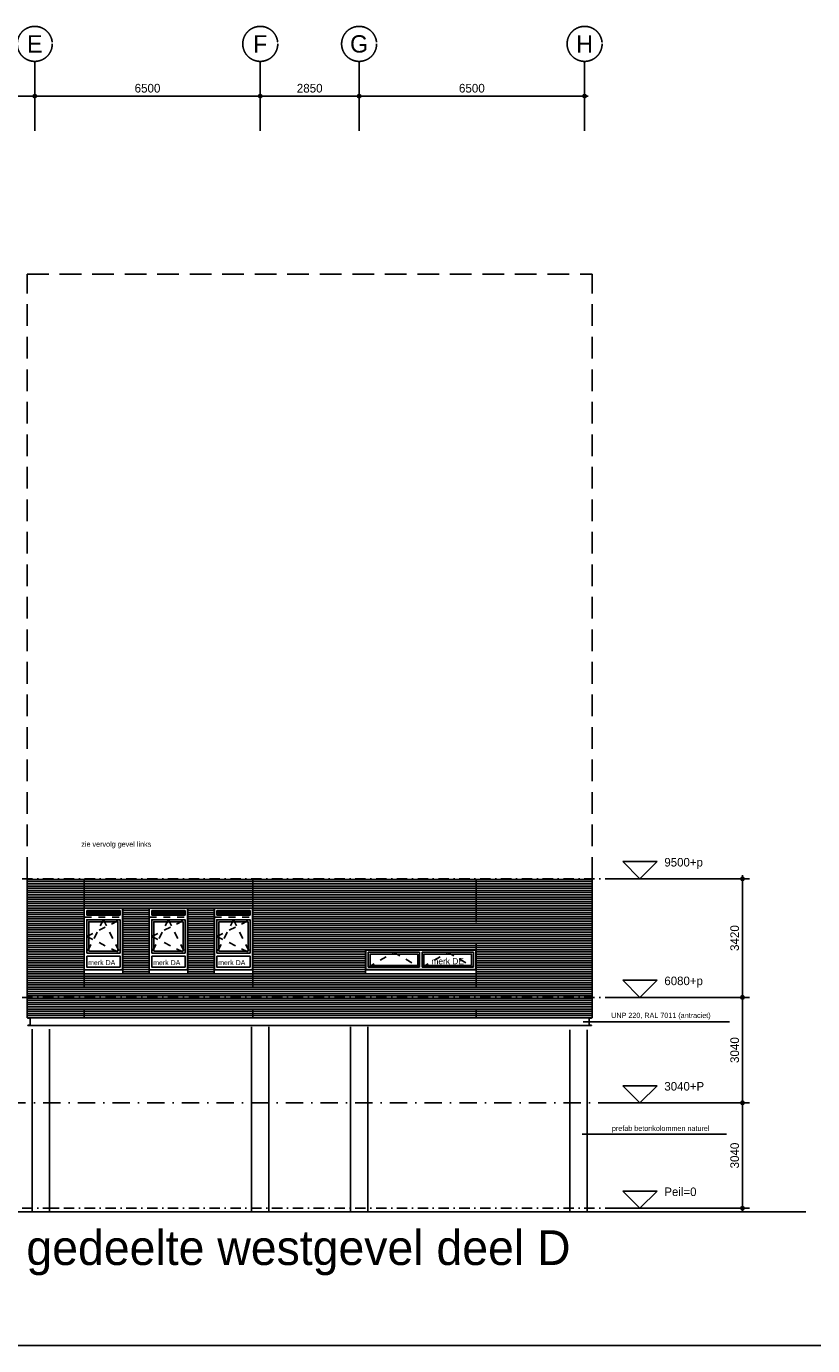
# Model space of a CAD drawing. Extents: x 0 to 140000, y 0 to 84100.
# Tile 34 of 48: x 96534 to 119199, y 1000 to 39036. Entities that reach past the tile are written whole.
import ezdxf
from ezdxf.enums import TextEntityAlignment as Align

# ---------------------------------------------------------------- set-up
doc = ezdxf.new("R2010")
doc.units = 0
doc.header["$LTSCALE"] = 100
doc.header["$MEASUREMENT"] = 0
doc.header["$PDMODE"] = 35
doc.header["$PDSIZE"] = 100
for name, pattern in [('B0201', [50, 31.25, -6.25, 6.25, -6.25]), ('B0403', [37.5, 25, -12.5]), ('B0701', [9.375, 6.25, -3.125]), ('B0703', [18.75, 12.5, -6.25]), ('DASHDOT', [1, 0.5, -0.25, 0, -0.25]), ('DASHDOTX2', [2, 1, -0.5, 0, -0.5]), ('TEGELS', [4, 2, -2])]:
    doc.linetypes.add(name, pattern=pattern)
doc.layers.get('0').update_dxf_attribs({"linetype": 'CONTINUOUS'})
doc.layers.get('DEFPOINTS').update_dxf_attribs({"linetype": 'CONTINUOUS'})
for name, color, linetype in [('AA32----_BINNENKOZ', 7, 'CONTINUOUS'), ('AI31----_BUITENKOZ', 7, 'CONTINUOUS'), ('AL$1A---_ALGEMEEN', 1, 'CONTINUOUS'), ('AL$7A---_STRAMIEN', 1, 'B0201'), ('AL11----_GRONDWERK', 4, 'CONTINUOUS'), ('AL21----_BUITENWAND', 2, 'CONTINUOUS'), ('AL28----_KONSTRUKTIE', 3, 'CONTINUOUS'), ('AL31----_BUITENKOZ', 7, 'CONTINUOUS'), ('AL32----_BINNENKOZ', 7, 'CONTINUOUS'), ('AM$1A---_ALGEMEEN', 1, 'CONTINUOUS'), ('AT$1A---_ALGEMEEN', 7, 'CONTINUOUS'), ('AT$1A---_TEKST', 2, 'CONTINUOUS'), ('BL$8A---_HULPLIJNEN', 1, 'CONTINUOUS'), ('DLLATATIE', 3, 'B0703'), ('STAALPROFIEL', 3, 'CONTINUOUS'), ('ZONWERING', 4, 'TEGELS')]:
    doc.layers.add(name, color=color, linetype=linetype)
doc.styles.add('00_100', font='B-GBP.shx', dxfattribs={"height": 120})
doc.styles.add('01_100', font='B-GBP.shx', dxfattribs={"height": 180})
doc.styles.add('02_100', font='B-GBP.shx', dxfattribs={"height": 250})
doc.styles.add('03_200', font='B-GBP.shx', dxfattribs={"height": 700})
doc.styles.add('B-01', font='b-gbp')
doc.dimstyles.new('1732', dxfattribs={"dimscale": 100, "dimtxt": 2.5, "dimasz": 1, "dimexe": 0.18, "dimexo": 0.0625, "dimgap": 1, "dimtad": 1, "dimdec": 0, "dimzin": 0, "dimtxsty": 'B-01', "dimblk1": 'B-TOD', "dimblk2": 'B-TOD', "dimsah": 1, "dimcen": 1, "dimse1": 1, "dimse2": 1, "dimclrt": 2, "dimazin": 3, "dimtfac": 1, "dimtdec": 1, "dimtmove": 0, "dimatfit": 3, "dimtolj": 1, "dimtzin": 0})

# ---------------------------------------------------------------- blocks, each defined once
blk = doc.blocks.new('BORDER')
at = {"linetype": 'BYBLOCK'}
blk.add_line((0, 0), (1, 0), dxfattribs=at)
blk = doc.blocks.new('B-TOD')
for p, q in [((-1, 0), (1, 0)), ((0, -2), (0, 2))]:
    blk.add_line(p, q)
blk.add_circle((0, 0), 0.5)
blk = doc.blocks.new('*D81')
at = {"color": 0, "linetype": 'BYBLOCK'}
blk.add_line((96676, 37027), (92316, 37027), dxfattribs=at)
at = {"layer": 'DEFPOINTS', "color": 0, "linetype": 'BYBLOCK'}
for p in [(92216, 37027), (92216, 36680), (96776, 36680)]:
    blk.add_point(p, dxfattribs=at)
at = {"color": 0, "linetype": 'BYBLOCK', "xscale": 100, "yscale": 100, "zscale": 100, "rotation": 180}
blk.add_blockref('B-TOD', (92216, 37027), dxfattribs=at)
at = {"color": 0, "linetype": 'BYBLOCK', "xscale": 100, "yscale": 100, "zscale": 100}
blk.add_blockref('B-TOD', (96776, 37027), dxfattribs=at)
at = {"color": 2, "linetype": 'BYBLOCK', "insert": (94496, 37252), "char_height": 250, "attachment_point": 5, "style": 'B-01'}
blk.add_mtext('\\A1;4560', dxfattribs=at)
blk = doc.blocks.new('*D80')
at = {"color": 0, "linetype": 'BYBLOCK'}
blk.add_line((103176, 37027), (96876, 37027), dxfattribs=at)
at = {"layer": 'DEFPOINTS', "color": 0, "linetype": 'BYBLOCK'}
for p in [(96776, 37027), (96776, 36680), (103276, 36680)]:
    blk.add_point(p, dxfattribs=at)
at = {"color": 0, "linetype": 'BYBLOCK', "xscale": 100, "yscale": 100, "zscale": 100, "rotation": 180}
blk.add_blockref('B-TOD', (96776, 37027), dxfattribs=at)
at = {"color": 0, "linetype": 'BYBLOCK', "xscale": 100, "yscale": 100, "zscale": 100}
blk.add_blockref('B-TOD', (103276, 37027), dxfattribs=at)
at = {"color": 2, "linetype": 'BYBLOCK', "insert": (100026, 37252), "char_height": 250, "attachment_point": 5, "style": 'B-01'}
blk.add_mtext('\\A1;6500', dxfattribs=at)
blk = doc.blocks.new('*D79')
at = {"color": 0, "linetype": 'BYBLOCK'}
blk.add_line((106026, 37027), (103376, 37027), dxfattribs=at)
at = {"layer": 'DEFPOINTS', "color": 0, "linetype": 'BYBLOCK'}
for p in [(103276, 37027), (103276, 36680), (106126, 36680)]:
    blk.add_point(p, dxfattribs=at)
at = {"color": 0, "linetype": 'BYBLOCK', "xscale": 100, "yscale": 100, "zscale": 100, "rotation": 180}
blk.add_blockref('B-TOD', (103276, 37027), dxfattribs=at)
at = {"color": 0, "linetype": 'BYBLOCK', "xscale": 100, "yscale": 100, "zscale": 100}
blk.add_blockref('B-TOD', (106126, 37027), dxfattribs=at)
at = {"color": 2, "linetype": 'BYBLOCK', "insert": (104701, 37252), "char_height": 250, "attachment_point": 5, "style": 'B-01'}
blk.add_mtext('\\A1;2850', dxfattribs=at)
blk = doc.blocks.new('*D78')
at = {"color": 0, "linetype": 'BYBLOCK'}
blk.add_line((112526, 37027), (106226, 37027), dxfattribs=at)
at = {"layer": 'DEFPOINTS', "color": 0, "linetype": 'BYBLOCK'}
for p in [(106126, 37027), (106126, 36680), (112626, 36680)]:
    blk.add_point(p, dxfattribs=at)
at = {"color": 0, "linetype": 'BYBLOCK', "xscale": 100, "yscale": 100, "zscale": 100, "rotation": 180}
blk.add_blockref('B-TOD', (106126, 37027), dxfattribs=at)
at = {"color": 0, "linetype": 'BYBLOCK', "xscale": 100, "yscale": 100, "zscale": 100}
blk.add_blockref('B-TOD', (112626, 37027), dxfattribs=at)
at = {"color": 2, "linetype": 'BYBLOCK', "insert": (109376, 37252), "char_height": 250, "attachment_point": 5, "style": 'B-01'}
blk.add_mtext('\\A1;6500', dxfattribs=at)
blk = doc.blocks.new('AS01PM01')
for p, q in [((-7, 7), (7, 7)), ((0, 0), (-7, 7)), ((0, 0), (7, 7)), ((-10, 0), (39.4, 0))]:
    blk.add_line(p, q)
at = {"color": 7, "style": 'B-01'}
blk.add_attdef('PEILM', text='', height=3.5, dxfattribs=at).set_placement((-10, 5), align=Align.RIGHT)
blk.add_attdef('OMSCHR', (10, 5), '', height=3.5, dxfattribs=at)
blk = doc.blocks.new('*D89')
at = {"color": 0, "linetype": 'BYBLOCK'}
blk.add_line((117178, 11140), (117178, 14360), dxfattribs=at)
at = {"layer": 'DEFPOINTS', "color": 0, "linetype": 'BYBLOCK'}
for p in [(116496, 14460), (117178, 14460), (115964, 11040)]:
    blk.add_point(p, dxfattribs=at)
at = {"color": 0, "linetype": 'BYBLOCK', "xscale": 100, "yscale": 100, "zscale": 100}
for p, rotation in [((117178, 14460), 90), ((117178, 11040), 270)]:
    blk.add_blockref('B-TOD', p, dxfattribs=dict(at, rotation=rotation))
at = {"color": 2, "linetype": 'BYBLOCK', "insert": (116953, 12750), "char_height": 250, "attachment_point": 5, "rotation": 90, "style": 'B-01'}
blk.add_mtext('\\A1;3420', dxfattribs=at)
blk = doc.blocks.new('*D91')
at = {"color": 0, "linetype": 'BYBLOCK'}
blk.add_line((190767, 68302), (190767, 71142), dxfattribs=at)
at = {"layer": 'DEFPOINTS', "color": 0, "linetype": 'BYBLOCK'}
for p in [(189553, 71242), (190767, 71242), (190326, 68202)]:
    blk.add_point(p, dxfattribs=at)
at = {"color": 0, "linetype": 'BYBLOCK', "xscale": 100, "yscale": 100, "zscale": 100}
for p, rotation in [((190767, 71242), 90), ((190767, 68202), 270)]:
    blk.add_blockref('B-TOD', p, dxfattribs=dict(at, rotation=rotation))
at = {"color": 2, "linetype": 'BYBLOCK', "insert": (190542, 69722), "char_height": 250, "attachment_point": 5, "rotation": 90, "style": 'B-01'}
blk.add_mtext('\\A1;3040', dxfattribs=at)
blk = doc.blocks.new('*D90')
at = {"color": 0, "linetype": 'BYBLOCK'}
blk.add_line((190767, 71342), (190767, 74182), dxfattribs=at)
at = {"layer": 'DEFPOINTS', "color": 0, "linetype": 'BYBLOCK'}
for p in [(189553, 74282), (190767, 74282), (190326, 71242)]:
    blk.add_point(p, dxfattribs=at)
at = {"color": 0, "linetype": 'BYBLOCK', "xscale": 100, "yscale": 100, "zscale": 100}
for p, rotation in [((190767, 74282), 90), ((190767, 71242), 270)]:
    blk.add_blockref('B-TOD', p, dxfattribs=dict(at, rotation=rotation))
at = {"color": 2, "linetype": 'BYBLOCK', "insert": (190542, 72762), "char_height": 250, "attachment_point": 5, "rotation": 90, "style": 'B-01'}
blk.add_mtext('\\A1;3040', dxfattribs=at)
blk = doc.blocks.new('PH31-018')
at = {"layer": 'AI31----_BUITENKOZ', "color": 42, "linetype": 'TEGELS'}
for p, q in [((-3107, 194), (-2368, 622)), ((-2368, 622), (-1629, 194)), ((-1557, 194), (-818, 622)), ((-818, 622), (-74, 194))]:
    blk.add_line(p, q, dxfattribs=at)
at = {"layer": 'AL31----_BUITENKOZ', "color": 42}
for p, q in [((-3186, 696), (-3186, 120)), ((-3186, 696), (0, 696)), ((0, 696), (0, 120)), ((-3186, 120), (0, 120))]:
    blk.add_line(p, q, dxfattribs=at)
at = {"layer": 'AL31----_BUITENKOZ', "color": 1}
for p, q in [((-3179, 689), (-3179, 127)), ((-3179, 689), (-7, 689)), ((-3112, 622), (-1629, 622)), ((-3112, 622), (-3112, 194)), ((-1629, 622), (-1629, 194)), ((-1557, 622), (-74, 622)), ((-1557, 622), (-1557, 194)), ((-74, 622), (-74, 194)), ((-7, 689), (-7, 127)), ((-3179, 127), (-7, 127)), ((-3112, 194), (-1629, 194)), ((-1557, 194), (-74, 194))]:
    blk.add_line(p, q, dxfattribs=at)
at = {"layer": 'AL31----_BUITENKOZ', "color": 42}
for points in [[(-3057, 244), (-1679, 244), (-1679, 572), (-3057, 572)], [(-129, 244), (-1507, 244), (-1507, 572), (-129, 572)]]:
    blk.add_lwpolyline(points, close=True, dxfattribs=at)
at = {"layer": 'AL31----_BUITENKOZ', "color": 1, "style": '01_100'}
blk.add_text('merk DE', height=180, dxfattribs=at).set_placement((-1286, 276))

msp = doc.modelspace()

# ---------------------------------------------------------------- hatches: boundary and pattern name
at = {"layer": 'AA32----_BINNENKOZ'}
h = msp.add_hatch(dxfattribs=at)
h.set_pattern_fill('LINE', color=42, scale=250, angle=90, style=0)
h.set_pattern_definition([(90, (86576.59, -3615.68), (-31.25, 2e-15), [])])
h.paths.add_polyline_path([(99232, 13531.3), (98275, 13531.3), (98275, 13428.3), (99232, 13428.3)])
h = msp.add_hatch(dxfattribs=at)
h.set_pattern_fill('LINE', color=42, scale=250, angle=90, style=0)
h.set_pattern_definition([(90, (88451.59, -3615.68), (-31.25, 2e-15), [])])
h.paths.add_polyline_path([(101107, 13531.3), (100150, 13531.3), (100150, 13428.3), (101107, 13428.3)])
h = msp.add_hatch(dxfattribs=at)
h.set_pattern_fill('LINE', color=42, scale=250, angle=90, style=0)
h.set_pattern_definition([(90, (90326.59, -3615.68), (-31.25, 2e-15), [])])
h.paths.add_polyline_path([(102982, 13531.3), (102025, 13531.3), (102025, 13428.3), (102982, 13428.3)])

# ---------------------------------------------------------------- linework, layer by layer
at = {"layer": 'AL$1A---_ALGEMEEN'}
msp.add_line((112554, 7094), (116719.5, 7094), dxfattribs=at)
at = {"layer": 'AL$7A---_STRAMIEN', "color": 42}
for p, q in [((96776, 38027.2), (96776, 36027.2)), ((103276, 38027.2), (103276, 36027.2)), ((106126, 38027.2), (106126, 36027.2)), ((112626, 38027.2), (112626, 36027.2))]:
    msp.add_line(p, q, dxfattribs=at)
at = {"layer": 'AL$7A---_STRAMIEN', "color": 1, "linetype": 'DASHDOTX2', "ltscale": 3}
for p, q in [((113515.3, 14460.4), (95919.9, 14460.4)), ((113515.3, 11040.4), (95892.8, 11040.4)), ((113515.3, 4960.4), (90124.2, 4960.4))]:
    msp.add_line(p, q, dxfattribs=at)
at = {"layer": 'AL$7A---_STRAMIEN', "color": 1, "linetype": 'DASHDOT', "ltscale": 10}
msp.add_line((113515.3, 8000.4), (88059.4, 8000.4), dxfattribs=at)
at = {"layer": 'AL$7A---_STRAMIEN', "color": 1}
for centre in [(96776, 38531.7), (103276, 38531.7), (106126, 38531.7), (112626, 38531.7)]:
    msp.add_circle(centre, 504.6, dxfattribs=at)
at = {"layer": 'AL11----_GRONDWERK'}
msp.add_line((90144, 4860.4), (119000, 4860.4), dxfattribs=at)
at = {"layer": 'AL21----_BUITENWAND', "linetype": 'B0701'}
for p, q in [((96556, 14460.4), (96556, 31895.3)), ((96556, 31895.3), (112846, 31895.3)), ((112846, 14460.4), (112846, 31895.3))]:
    msp.add_line(p, q, dxfattribs=at)
at = {"layer": 'AL21----_BUITENWAND', "color": 2}
for p, q in [((96556, 14460.4), (96556, 13346.4)), ((112846, 14460.4), (112846, 13318.4))]:
    msp.add_line(p, q, dxfattribs=at)
at = {"layer": 'AL21----_BUITENWAND'}
for p, q in [((96556, 10450.4), (96556, 14460.4)), ((112846, 14460.4), (112846, 10450.4)), ((96556, 10450.4), (112846, 10450.4))]:
    msp.add_line(p, q, dxfattribs=at)
at = {"layer": 'AL21----_BUITENWAND', "color": 42}
for p, q in [((96556, 14440.4), (112846, 14440.4)), ((96556, 14377.1), (112846, 14377.1)), ((96556, 14313.8), (112846, 14313.8)), ((96556, 14250.4), (112846, 14250.4)), ((96556, 14187.1), (112846, 14187.1)), ((96556, 14123.8), (112846, 14123.8)), ((96556, 14060.4), (112846, 14060.4)), ((96556, 13997.1), (112846, 13997.1)), ((96556, 13933.8), (112846, 13933.8)), ((96556, 13870.4), (112846, 13870.4)), ((96556, 13807.1), (112846, 13807.1)), ((96556, 13743.8), (112846, 13743.8)), ((96556, 13680.4), (112846, 13680.4)), ((96556, 13617.1), (98196, 13617.1)), ((96556, 13553.8), (98196, 13553.8)), ((96556, 13490.4), (98196, 13490.4)), ((96556, 13427.1), (98196, 13427.1)), ((96556, 13363.8), (98196, 13363.8)), ((99311, 13617.1), (100071, 13617.1)), ((99311, 13553.8), (100071, 13553.8)), ((99311, 13490.4), (100071, 13490.4)), ((99311, 13427.1), (100071, 13427.1)), ((99311, 13363.8), (100071, 13363.8)), ((101186, 13617.1), (101946, 13617.1)), ((101186, 13553.8), (101946, 13553.8)), ((101186, 13490.4), (101946, 13490.4)), ((101186, 13427.1), (101946, 13427.1)), ((101186, 13363.8), (101946, 13363.8)), ((103061, 13617.1), (112846, 13617.1)), ((103061, 13553.8), (112846, 13553.8)), ((103061, 13490.4), (112846, 13490.4)), ((103061, 13427.1), (112846, 13427.1)), ((103061, 13363.8), (112846, 13363.8)), ((96556, 13300.4), (98196, 13300.4)), ((96556, 13237.1), (98196, 13237.1)), ((96556, 13173.8), (98196, 13173.8)), ((96556, 13110.4), (98196, 13110.4)), ((96556, 13047.1), (98196, 13047.1)), ((96556, 12983.8), (98196, 12983.8)), ((99311, 13300.4), (100071, 13300.4)), ((99311, 13237.1), (100071, 13237.1)), ((99311, 13173.8), (100071, 13173.8)), ((99311, 13110.4), (100071, 13110.4)), ((99311, 13047.1), (100071, 13047.1)), ((99311, 12983.8), (100071, 12983.8)), ((101186, 13300.4), (101946, 13300.4)), ((101186, 13237.1), (101946, 13237.1)), ((101186, 13173.8), (101946, 13173.8)), ((101186, 13110.4), (101946, 13110.4)), ((101186, 13047.1), (101946, 13047.1)), ((101186, 12983.8), (101946, 12983.8)), ((103061, 13300.4), (112846, 13300.4)), ((103061, 13237.1), (112846, 13237.1)), ((103061, 13173.8), (112846, 13173.8)), ((103061, 13110.4), (112846, 13110.4)), ((103061, 13047.1), (112846, 13047.1)), ((103061, 12983.8), (112846, 12983.8)), ((96556, 12920.4), (98196, 12920.4)), ((96556, 12857.1), (98196, 12857.1)), ((96556, 12793.8), (98196, 12793.8)), ((96556, 12730.4), (98196, 12730.4)), ((96556, 12667.1), (98196, 12667.1)), ((96556, 12603.8), (98196, 12603.8)), ((99311, 12920.4), (100071, 12920.4)), ((99311, 12857.1), (100071, 12857.1)), ((99311, 12793.8), (100071, 12793.8)), ((99311, 12730.4), (100071, 12730.4)), ((99311, 12667.1), (100071, 12667.1)), ((99311, 12603.8), (100071, 12603.8)), ((101186, 12920.4), (101946, 12920.4)), ((101186, 12857.1), (101946, 12857.1)), ((101186, 12793.8), (101946, 12793.8)), ((101186, 12730.4), (101946, 12730.4)), ((101186, 12667.1), (101946, 12667.1)), ((101186, 12603.8), (101946, 12603.8)), ((103061, 12920.4), (112846, 12920.4)), ((103061, 12857.1), (112846, 12857.1)), ((103061, 12793.8), (112846, 12793.8)), ((103061, 12730.4), (112846, 12730.4)), ((103061, 12667.1), (112846, 12667.1)), ((103061, 12603.8), (112846, 12603.8)), ((96556, 12540.4), (98196, 12540.4)), ((96556, 12477.1), (98196, 12477.1)), ((96556, 12413.8), (98196, 12413.8)), ((96556, 12350.4), (98196, 12350.4)), ((96556, 12287.1), (98196, 12287.1)), ((96556, 12223.8), (98196, 12223.8)), ((99311, 12540.4), (100071, 12540.4)), ((99311, 12477.1), (100071, 12477.1)), ((99311, 12413.8), (100071, 12413.8)), ((99311, 12350.4), (100071, 12350.4)), ((99311, 12287.1), (100071, 12287.1)), ((99311, 12223.8), (100071, 12223.8)), ((101186, 12540.4), (101946, 12540.4)), ((101186, 12477.1), (101946, 12477.1)), ((101186, 12413.8), (101946, 12413.8)), ((101186, 12350.4), (101946, 12350.4)), ((101186, 12287.1), (101946, 12287.1)), ((101186, 12223.8), (101946, 12223.8)), ((103061, 12540.4), (112846, 12540.4)), ((103061, 12477.1), (112846, 12477.1)), ((103061, 12413.8), (106311, 12413.8)), ((103061, 12350.4), (106311, 12350.4)), ((103061, 12287.1), (106311, 12287.1)), ((103061, 12223.8), (106311, 12223.8)), ((109497, 12413.8), (112846, 12413.8)), ((109497, 12350.4), (112846, 12350.4)), ((109497, 12287.1), (112846, 12287.1)), ((109497, 12223.8), (112846, 12223.8)), ((96556, 12160.4), (98196, 12160.4)), ((96556, 12097.1), (98196, 12097.1)), ((96556, 12033.8), (98196, 12033.8)), ((96556, 11970.4), (98196, 11970.4)), ((96556, 11907.1), (98196, 11907.1)), ((96556, 11843.8), (98196, 11843.8)), ((99311, 12160.4), (100071, 12160.4)), ((99311, 12097.1), (100071, 12097.1)), ((99311, 12033.8), (100071, 12033.8)), ((99311, 11970.4), (100071, 11970.4)), ((99311, 11907.1), (100071, 11907.1)), ((99311, 11843.8), (100071, 11843.8)), ((101186, 12160.4), (101946, 12160.4)), ((101186, 12097.1), (101946, 12097.1)), ((101186, 12033.8), (101946, 12033.8)), ((101186, 11970.4), (101946, 11970.4)), ((101186, 11907.1), (101946, 11907.1)), ((101186, 11843.8), (101946, 11843.8)), ((103061, 12160.4), (106311, 12160.4)), ((103061, 12097.1), (106311, 12097.1)), ((103061, 12033.8), (106311, 12033.8)), ((103061, 11970.4), (106311, 11970.4)), ((103061, 11907.1), (106311, 11907.1)), ((103061, 11843.8), (106311, 11843.8)), ((109497, 12160.4), (112846, 12160.4)), ((109497, 12097.1), (112846, 12097.1)), ((109497, 12033.8), (112846, 12033.8)), ((109497, 11970.4), (112846, 11970.4)), ((109497, 11907.1), (112846, 11907.1)), ((109497, 11843.8), (112846, 11843.8)), ((96556, 11780.4), (98196, 11780.4)), ((96556, 11717.1), (98196, 11717.1)), ((96556, 11653.8), (112846, 11653.8)), ((96556, 11590.4), (112846, 11590.4)), ((96556, 11527.1), (112846, 11527.1)), ((96556, 11463.8), (112846, 11463.8)), ((99311, 11780.4), (100071, 11780.4)), ((99311, 11717.1), (100071, 11717.1)), ((101186, 11780.4), (101946, 11780.4)), ((101186, 11717.1), (101946, 11717.1)), ((103061, 11780.4), (106311, 11780.4)), ((103061, 11717.1), (106311, 11717.1)), ((109497, 11780.4), (112846, 11780.4)), ((109497, 11717.1), (112846, 11717.1)), ((96556, 11400.4), (112846, 11400.4)), ((96556, 11337.1), (112846, 11337.1)), ((96556, 11273.8), (112846, 11273.8)), ((96556, 11210.4), (112846, 11210.4)), ((96556, 11147.1), (112846, 11147.1)), ((96556, 11083.8), (112846, 11083.8)), ((96556, 11020.4), (112846, 11020.4)), ((96556, 10957.1), (112846, 10957.1)), ((96556, 10893.8), (112846, 10893.8)), ((96556, 10830.4), (112846, 10830.4)), ((96556, 10767.1), (112846, 10767.1)), ((96556, 10703.8), (112846, 10703.8)), ((96556, 10640.4), (112846, 10640.4)), ((96556, 10577.1), (112846, 10577.1)), ((96556, 10513.8), (112846, 10513.8))]:
    msp.add_line(p, q, dxfattribs=at)
at = {"layer": 'AL28----_KONSTRUKTIE', "color": 1}
for p, q in [((96701, 4860.4), (96701, 10120.1)), ((97201, 4860.4), (97201, 10120.1)), ((103026, 4860.4), (103026, 10190.4)), ((103526, 4860.4), (103526, 10190.4)), ((105876, 4860.4), (105876, 10190.4)), ((106376, 4860.4), (106376, 10190.4)), ((112201, 4860.4), (112201, 10106.7)), ((112701, 4860.4), (112701, 10106.7))]:
    msp.add_line(p, q, dxfattribs=at)
at = {"layer": 'AL28----_KONSTRUKTIE', "color": 2}
msp.add_line((112196, 10230.4), (112826, 10230.4), dxfattribs=at)
at = {"layer": 'AL31----_BUITENKOZ', "color": 42, "linetype": 'TEGELS'}
for p, q in [((98273, 12797.3), (99234, 13277.6)), ((98753.5, 13277.6), (98273, 12316.9)), ((98753.5, 13277.6), (99234, 12316.9)), ((100628.5, 13277.6), (100148, 12316.9)), ((100148, 12797.3), (101109, 13277.6)), ((100628.5, 13277.6), (101109, 12316.9)), ((102503.5, 13277.6), (102023, 12316.9)), ((102023, 12797.3), (102984, 13277.6)), ((102503.5, 13277.6), (102984, 12316.9)), ((98273, 12797.3), (99234, 12316.9)), ((100148, 12797.3), (101109, 12316.9)), ((102023, 12797.3), (102984, 12316.9))]:
    msp.add_line(p, q, dxfattribs=at)
at = {"layer": 'AL31----_BUITENKOZ', "color": 42}
for p, q in [((106311, 11717.4), (106311, 11844.1)), ((109497, 11717.4), (109497, 11844.1)), ((109497, 11717.4), (106311, 11717.4)), ((97289.8, 4960.4), (97449.4, 4960.4))]:
    msp.add_line(p, q, dxfattribs=at)
for points in [[(98196, 11839.3), (99311, 11839.3), (99311, 13617.1), (98196, 13617.1)], [(98203, 11839.3), (99304, 11839.3), (99304, 13610.1), (98203, 13610.1)], [(100071, 11839.3), (101186, 11839.3), (101186, 13617.1), (100071, 13617.1)], [(100078, 11839.3), (101179, 11839.3), (101179, 13610.1), (100078, 13610.1)], [(101946, 11839.3), (103061, 11839.3), (103061, 13617.1), (101946, 13617.1)], [(101953, 11839.3), (103054, 11839.3), (103054, 13610.1), (101953, 13610.1)], [(98273, 12316.9), (99234, 12316.9), (99234, 13277.6), (98273, 13277.6)], [(98332, 12375.9), (98332, 13218.6), (99175, 13218.6), (99175, 12375.9)], [(100148, 12316.9), (101109, 12316.9), (101109, 13277.6), (100148, 13277.6)], [(100207, 12375.9), (100207, 13218.6), (101050, 13218.6), (101050, 12375.9)], [(102023, 12316.9), (102984, 12316.9), (102984, 13277.6), (102023, 13277.6)], [(102082, 12375.9), (102082, 13218.6), (102925, 13218.6), (102925, 12375.9)], [(98273, 12228.9), (99234, 12228.9), (99234, 11913.8), (98273, 11913.8)], [(100148, 12228.9), (101109, 12228.9), (101109, 11913.8), (100148, 11913.8)], [(102023, 12228.9), (102984, 12228.9), (102984, 11913.8), (102023, 11913.8)]]:
    msp.add_lwpolyline(points, close=True, dxfattribs=at)
for points in [[(98196, 11843.8), (98196, 11717.1), (99311, 11717.1), (99311, 11843.8)], [(100071, 11843.8), (100071, 11717.1), (101186, 11717.1), (101186, 11843.8)], [(101946, 11843.8), (101946, 11717.1), (103061, 11717.1), (103061, 11843.8)]]:
    msp.add_lwpolyline(points, dxfattribs=at)
at = {"layer": 'AL32----_BINNENKOZ', "color": 42}
for p, q in [((99234, 13544.6), (98273, 13544.6)), ((98273, 13411.6), (98273, 13544.6)), ((99234, 13411.6), (98273, 13411.6)), ((99234, 13411.6), (99234, 13544.6)), ((100148, 13411.6), (100148, 13544.6)), ((101109, 13544.6), (100148, 13544.6)), ((101109, 13411.6), (100148, 13411.6)), ((101109, 13411.6), (101109, 13544.6)), ((102023, 13411.6), (102023, 13544.6)), ((102984, 13544.6), (102023, 13544.6)), ((102984, 13411.6), (102023, 13411.6)), ((102984, 13411.6), (102984, 13544.6))]:
    msp.add_line(p, q, dxfattribs=at)
at = {"layer": 'AT$1A---_ALGEMEEN', "color": 1}
msp.add_line((116799.4, 10335.5), (112584.3, 10335.5), dxfattribs=at)
at = {"layer": 'DLLATATIE'}
for p, q in [((98196, 14460.4), (98196, 10450.4)), ((103061, 14460.4), (103061, 10450.4)), ((109497.1, 14460.4), (109497.1, 10450.4))]:
    msp.add_line(p, q, dxfattribs=at)
at = {"layer": 'STAALPROFIEL', "color": 2}
for p, q in [((96576, 10450.4), (96656, 10450.4)), ((96576, 10447.1), (96576, 10450.4)), ((96635.5, 10436.4), (96582, 10440.7)), ((96647, 10256.9), (96647, 10423.9)), ((112826, 10450.4), (112746, 10450.4)), ((112755, 10256.9), (112755, 10423.9)), ((112766.5, 10436.4), (112820, 10440.7)), ((112826, 10447.1), (112826, 10450.4)), ((96576, 10230.4), (96576, 10233.7)), ((96656, 10230.4), (96576, 10230.4)), ((96582, 10240.2), (96635.5, 10244.5)), ((96656, 10230.4), (97206, 10230.4)), ((97206, 10230.4), (112201, 10230.4)), ((112746, 10230.4), (112826, 10230.4)), ((112820, 10240.2), (112766.5, 10244.5)), ((112826, 10230.4), (112826, 10233.7))]:
    msp.add_line(p, q, dxfattribs=at)
for centre, radius, start, end in [((96582.5, 10447.1), 6.5, 180, 265.42608), ((96634.5, 10423.9), 12.5, 0, 85.42608), ((112767.5, 10423.9), 12.5, 94.57392, 180), ((112819.5, 10447.1), 6.5, 274.57392, 0), ((96582.5, 10233.7), 6.5, 94.57392, 180), ((96634.5, 10256.9), 12.5, 274.57392, 0), ((112767.5, 10256.9), 12.5, 180, 265.42608), ((112819.5, 10233.7), 6.5, 0, 85.42608)]:
    msp.add_arc(centre, radius, start, end, dxfattribs=at)
at = {"layer": 'ZONWERING', "color": 4}
for p, q in [((98208.7, 13352.5), (99301.4, 13352.5)), ((100083.7, 13352.5), (101176.4, 13352.5)), ((101958.7, 13352.5), (103051.4, 13352.5))]:
    msp.add_line(p, q, dxfattribs=at)

# ---------------------------------------------------------------- block references
msp.add_blockref('PH31-018', (109497, 11717.4))
at = {"layer": 'AM$1A---_ALGEMEEN', "xscale": 70.5, "yscale": 70.5, "zscale": 70.5}
for p, values in [((114220.3, 14460.4), {'OMSCHR': '9500+p'}), ((114220.3, 11040.4), {'OMSCHR': '6080+p'}), ((114220.3, 8000.4), {'OMSCHR': '3040+P'}), ((114220.3, 4960.4), {'OMSCHR': 'Peil=0'})]:
    msp.add_blockref('AS01PM01', p, dxfattribs=at).add_auto_attribs(values)
at = {"layer": 'BL$8A---_HULPLIJNEN', "linetype": 'B0403', "xscale": 138000, "yscale": 82100, "zscale": 138000}
msp.add_blockref('BORDER', (1000, 1000), dxfattribs=at)

# ---------------------------------------------------------------- texts
at = {"layer": 'AT$1A---_ALGEMEEN', "color": 2}
for s, height, style, p in [('zie vervolg gevel links', 150, '02_100', (98118.4, 15382.9)), ('sk', 120, '00_100', (98313, 13436.6)), ('sk', 120, '00_100', (100188, 13436.6)), ('sk', 120, '00_100', (102063, 13436.6)), ('UNP 220, RAL 7011 (antraciet)', 150, '02_100', (113392.9, 10446.7)), ('prefab betonkolommen naturel', 150, '02_100', (113413.6, 7189.7))]:
    msp.add_text(s, height=height, dxfattribs=dict(at, style=style)).set_placement(p)
at = {"layer": 'AT$1A---_TEKST', "color": 3, "style": '03_200'}
for s, p in [('E', (96776, 38531.7)), ('F', (103276, 38531.7)), ('G', (106126, 38531.7)), ('H', (112626, 38531.7))]:
    msp.add_text(s, height=500, dxfattribs=at).set_placement(p, align=Align.MIDDLE)
at = {"layer": 'AT$1A---_TEKST', "color": 1, "style": '01_100'}
for p in [(98313.8, 11970.6), (100188.8, 11970.6), (102063.8, 11970.6)]:
    msp.add_text('merk DA', height=145.8, dxfattribs=at).set_placement(p)
at = {"layer": 'AT$1A---_TEKST', "color": 4, "style": '03_200'}
msp.add_text('gedeelte westgevel deel D', height=1000, dxfattribs=at).set_placement((96535.4, 3324.7))

# ---------------------------------------------------------------- dimensions: what is measured, and where the dimension line sits
at = {"layer": 'AM$1A---_ALGEMEEN'}
for base, p1, p2, picture, middle in [((92216, 37027.2), (96776, 36680.3), (92216, 36680.3), '*D81', (94496, 37252.2)), ((96776, 37027.2), (103276, 36680.3), (96776, 36680.3), '*D80', (100026, 37252.2)), ((103276, 37027.2), (106126, 36680.3), (103276, 36680.3), '*D79', (104701, 37252.2)), ((106126, 37027.2), (112626, 36680.3), (106126, 36680.3), '*D78', (109376, 37252.2))]:
    dim = msp.add_linear_dim(base=base, p1=p1, p2=p2, dimstyle='1732', dxfattribs=at)
    dim.commit()
    dim.dimension.update_dxf_attribs({"geometry": picture, "text_midpoint": middle})
dim = msp.add_linear_dim(base=(117178, 14460.4), p1=(115964.1, 11040.4), p2=(116495.5, 14460.4), angle=90, dimstyle='1732', dxfattribs=at)
dim.commit()
dim.dimension.update_dxf_attribs({"geometry": '*D89', "text_midpoint": (116953, 12750.4)})
for base, p1, p2, picture, middle in [((117178, 11040.4), (116737.5, 8000.4), (115964.1, 11040.4), '*D90', (116953, 9520.4)), ((117178, 8000.4), (116737.5, 4960.4), (115964.1, 8000.4), '*D91', (116953, 6480.4))]:
    dim = msp.add_linear_dim(base=base, p1=p1, p2=p2, angle=90, dimstyle='1732', dxfattribs=at)
    dim.commit()
    dim.dimension.update_dxf_attribs({"geometry": picture, "text_midpoint": middle, "insert": (-73588.9, -63241.7)})

doc.saveas('drawing.dxf')
